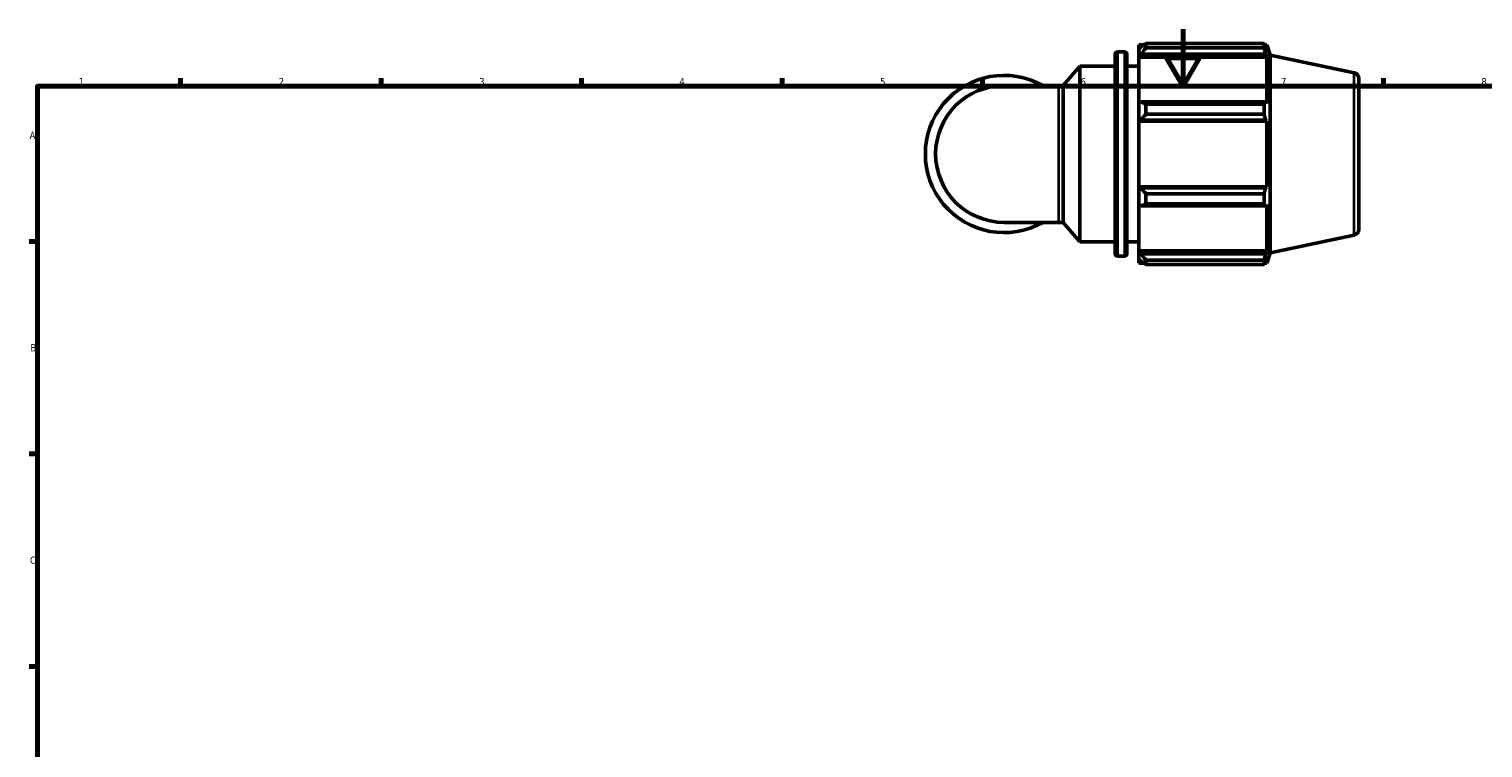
# Model space of a CAD drawing. Header units: millimetres. Extents: x 0 to 931, y 0 to 900.
# Tile 2 of 5: x 17 to 525, y 343 to 594. Entities that reach past the tile are written whole.
import ezdxf

# ---------------------------------------------------------------- set-up
doc = ezdxf.new("R2010")
doc.units = ezdxf.units.MM
for name, color, linetype, lineweight in [('Border (ISO)', 7, 'Continuous', 70), ('Visible (ISO)', 7, 'Continuous', 50), ('Visible Narrow (ISO)', 7, 'Continuous', 35)]:
    doc.layers.add(name, color=color, linetype=linetype, lineweight=lineweight)
doc.styles.add('Note Text (ISO)', font='tahoma.ttf')

# ---------------------------------------------------------------- blocks, each defined once
blk = doc.blocks.new('Borders Default Border')
at = {"layer": 'Border (ISO)'}
for p, q in [((70.08, 574), (70.08, 576.9)), ((140.17, 574), (140.17, 576.9)), ((210.25, 574), (210.25, 576.9)), ((280.33, 574), (280.33, 576.9)), ((350.42, 574), (350.42, 576.9)), ((490.58, 574), (490.58, 576.9)), ((20, 519.75), (17.1, 519.75)), ((20, 445.5), (17.1, 445.5)), ((20, 371.25), (17.1, 371.25))]:
    blk.add_line(p, q, dxfattribs=at)
at = {"layer": 'Border (ISO)', "flags": 128}
for points in [[(420.5, 594), (420.5, 574), (414.73, 584), (426.27, 584), (420.5, 574)], [(20, 20), (20, 574), (821, 574), (821, 20), (20, 20)]]:
    blk.add_lwpolyline(points, dxfattribs=at)
at = {"layer": 'Border (ISO)', "color": 232, "true_color": 0xca0064, "char_height": 2.5, "attachment_point": 7, "style": 'Note Text (ISO)'}
for s, insert in [('1', (34.48, 574.4)), ('2', (104.37, 574.4)), ('3', (174.43, 574.35)), ('4', (244.42, 574.4)), ('5', (314.64, 574.35)), ('6', (384.66, 574.35)), ('7', (454.77, 574.4)), ('8', (524.81, 574.34)), ('A', (17.29, 555.62)), ('B', (17.59, 481.37)), ('C', (17.43, 407.08))]:
    blk.add_mtext(s, dxfattribs=dict(at, insert=insert))

msp = doc.modelspace()

# ---------------------------------------------------------------- linework, layer by layer
at = {"layer": 'Visible (ISO)'}
for p, q in [((396.767, 515.471), (396.767, 585.211)), ((397.567, 586.011), (400.1, 586.011)), ((400.9, 585.211), (400.9, 515.471)), ((405.034, 588.471), (405.034, 587.097)), ((405.034, 588.471), (406.779, 588.471)), ((405.854, 587.879), (405.034, 587.097)), ((405.034, 584.526), (405.034, 587.097)), ((405.034, 584.526), (405.854, 585.253)), ((405.034, 584.162), (405.034, 584.526)), ((405.854, 585.253), (449.363, 585.253)), ((407.494, 588.919), (407.494, 587.436)), ((407.494, 588.919), (448.831, 588.919)), ((448.831, 587.436), (407.494, 587.436)), ((448.831, 587.436), (448.831, 588.919)), ((449.063, 588.471), (449.763, 588.471)), ((449.763, 586.706), (449.363, 587.879)), ((449.363, 585.253), (449.763, 584.162)), ((450.914, 584.93), (449.763, 588.471)), ((449.763, 586.706), (449.763, 588.471)), ((450.914, 515.751), (450.914, 584.93)), ((480.329, 578.677), (450.914, 584.93)), ((378.62, 574.242), (384.367, 581.091)), ((384.367, 519.591), (384.367, 581.091)), ((384.367, 581.091), (396.767, 581.091)), ((400.9, 581.091), (405.034, 581.091)), ((405.034, 584.162), (405.034, 568.136)), ((405.034, 584.162), (449.763, 584.162)), ((449.763, 567.947), (449.763, 584.162)), ((481.914, 576.721), (481.914, 523.96)), ((377.035, 574.242), (357.914, 574.242)), ((377.035, 574.242), (378.62, 574.242)), ((378.62, 526.439), (378.62, 574.242)), ((405.854, 568.515), (405.034, 568.136)), ((405.034, 561.93), (405.034, 568.136)), ((449.363, 568.515), (405.854, 568.515)), ((407.494, 567.803), (407.494, 564.223)), ((407.494, 567.803), (448.831, 567.803)), ((448.831, 564.223), (407.494, 564.223)), ((448.831, 564.223), (448.831, 567.803)), ((449.763, 567.947), (449.363, 568.515)), ((405.034, 561.93), (405.854, 562.176)), ((405.034, 561.807), (405.034, 561.93)), ((405.034, 561.807), (405.034, 538.875)), ((405.034, 561.807), (449.763, 561.807)), ((405.854, 562.176), (449.363, 562.176)), ((449.363, 562.176), (449.763, 561.807)), ((449.763, 538.875), (449.763, 561.807)), ((405.034, 538.751), (405.034, 538.875)), ((405.034, 538.875), (449.763, 538.875)), ((405.034, 532.545), (405.034, 538.751)), ((405.854, 538.505), (405.034, 538.751)), ((449.763, 538.875), (449.363, 538.505)), ((449.363, 538.505), (405.854, 538.505)), ((407.494, 536.458), (407.494, 532.878)), ((407.494, 536.458), (448.831, 536.458)), ((448.831, 532.878), (448.831, 536.458)), ((405.034, 532.545), (405.854, 532.166)), ((405.034, 532.545), (405.034, 516.519)), ((405.854, 532.166), (449.363, 532.166)), ((448.831, 532.878), (407.494, 532.878)), ((449.363, 532.166), (449.763, 532.734)), ((449.763, 516.519), (449.763, 532.734)), ((357.914, 526.439), (377.035, 526.439)), ((377.035, 526.439), (378.62, 526.439)), ((378.62, 526.439), (384.367, 519.591)), ((384.367, 519.591), (396.767, 519.591)), ((400.9, 519.591), (405.034, 519.591)), ((480.329, 522.004), (450.914, 515.751)), ((397.567, 514.671), (400.1, 514.671)), ((405.034, 516.155), (405.034, 516.519)), ((405.034, 516.519), (449.763, 516.519)), ((405.034, 513.584), (405.034, 516.155)), ((405.854, 515.428), (405.034, 516.155)), ((405.034, 513.584), (405.854, 512.802)), ((405.034, 513.584), (405.034, 512.211)), ((449.363, 515.428), (405.854, 515.428)), ((449.763, 516.519), (449.363, 515.428)), ((449.363, 512.802), (449.763, 513.975)), ((450.914, 515.751), (449.763, 512.211)), ((449.763, 512.211), (449.763, 513.975)), ((405.034, 512.211), (406.779, 512.211)), ((407.494, 513.245), (407.494, 511.763)), ((407.494, 513.245), (448.831, 513.245)), ((448.831, 511.763), (407.494, 511.763)), ((448.831, 511.763), (448.831, 513.245)), ((449.063, 512.211), (449.763, 512.211))]:
    msp.add_line(p, q, dxfattribs=at)
for centre, radius, start, end in [((397.567, 585.211), 0.8, 90, 180), ((400.1, 585.211), 0.8, 0, 90), ((357.914, 550.341), 27.487, 60.40815, 299.59185), ((479.914, 576.721), 2, 0, 78), ((357.914, 550.341), 23.901, 90, 270), ((479.914, 523.96), 2, 282, 0), ((397.567, 515.471), 0.8, 180, 270), ((400.1, 515.471), 0.8, 270, 0)]:
    msp.add_arc(centre, radius, start, end, dxfattribs=at)
for points, weights in [([(407.494, 588.919), (406.641, 588.388), (405.854, 587.879)], [1.01785635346, 1.01261861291, 1.00658545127]), ([(405.854, 585.253), (406.641, 586.322), (407.494, 587.436)], [1.00658545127, 1.01261861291, 1.01785635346]), ([(448.831, 588.919), (449.108, 588.388), (449.363, 587.879)], [1, 1.00184242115, 1.00286889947]), ([(449.363, 585.253), (449.108, 586.322), (448.831, 587.436)], [1.00286889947, 1.00184242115, 1]), ([(407.494, 567.803), (406.641, 568.166), (405.854, 568.515)], [1.01785635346, 1.01261861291, 1.00658545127]), ([(405.854, 562.176), (406.641, 563.179), (407.494, 564.223)], [1.00658545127, 1.01261861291, 1.01785635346]), ([(448.831, 567.803), (449.108, 568.166), (449.363, 568.515)], [1, 1.00184242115, 1.00286889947]), ([(449.363, 562.176), (449.108, 563.179), (448.831, 564.223)], [1.00286889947, 1.00184242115, 1]), ([(407.494, 536.458), (406.641, 537.502), (405.854, 538.505)], [1.01785635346, 1.01261861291, 1.00658545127]), ([(448.831, 536.458), (449.108, 537.502), (449.363, 538.505)], [1, 1.00184242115, 1.00286889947]), ([(405.854, 532.166), (406.641, 532.515), (407.494, 532.878)], [1.00658545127, 1.01261861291, 1.01785635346]), ([(449.363, 532.166), (449.108, 532.515), (448.831, 532.878)], [1.00286889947, 1.00184242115, 1]), ([(407.494, 513.245), (406.641, 514.359), (405.854, 515.428)], [1.01785635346, 1.01261861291, 1.00658545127]), ([(448.831, 513.245), (449.108, 514.359), (449.363, 515.428)], [1, 1.00184242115, 1.00286889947]), ([(405.854, 512.802), (406.641, 512.293), (407.494, 511.763)], [1.00658545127, 1.01261861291, 1.01785635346]), ([(449.363, 512.802), (449.108, 512.293), (448.831, 511.763)], [1.00286889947, 1.00184242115, 1])]:
    msp.add_rational_spline(points, weights, degree=2, dxfattribs=at)
at = {"layer": 'Visible Narrow (ISO)'}
for p, q in [((397.567, 585.571), (397.567, 515.11)), ((400.1, 515.11), (400.1, 585.571)), ((480.329, 522.353), (480.329, 578.328)), ((377.035, 526.733), (377.035, 573.948))]:
    msp.add_line(p, q, dxfattribs=at)

# ---------------------------------------------------------------- block references
msp.add_blockref('Borders Default Border', (0, 0))

doc.saveas('drawing.dxf')
